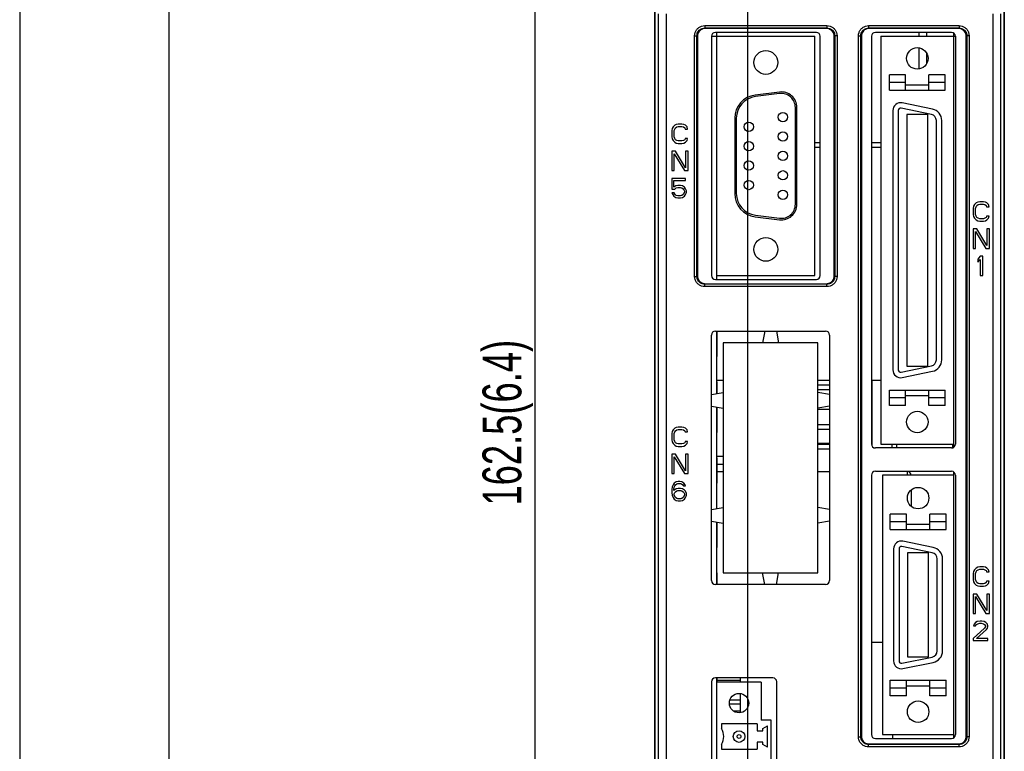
# Model space of a CAD drawing. Header units: millimetres. Extents: x -630 to -92, y 209 to 969.
# Tile 15 of 25: x -630 to -503, y 545 to 639. Entities that reach past the tile are written whole.
import ezdxf

# ---------------------------------------------------------------- set-up
doc = ezdxf.new("R2010")
doc.units = ezdxf.units.MM
doc.header["$LTSCALE"] = 32.67
doc.header["$PDMODE"] = 3
doc.header["$PDSIZE"] = 0.3125
doc.linetypes.add('DOT', pattern=[0.2, 0.1, -0.1])
doc.layers.get('0').update_dxf_attribs({"linetype": 'CONTINUOUS'})
doc.layers.get('Defpoints').update_dxf_attribs({"linetype": 'CONTINUOUS'})
for name, color, linetype in [('02___PRT_ALL_AXES', 7, 'CONTINUOUS'), ('03___PRT_ALL_CURVES', 7, 'CONTINUOUS'), ('DF', 3, 'CONTINUOUS'), ('TXT', 7, 'CONTINUOUS')]:
    doc.layers.add(name, color=color, linetype=linetype)
doc.styles.get("Standard").update_dxf_attribs({"font": 'txt', "width": 0.7})
doc.dimstyles.new('DIMSTYLE_1', dxfattribs={"dimtxt": 5, "dimasz": 0.1875, "dimexe": 0.18, "dimexo": 0.0625, "dimgap": 0.09, "dimtad": 1, "dimdsep": 46, "dimtxsty": 'Standard', "dimblk": '_FILLED', "dimblk1": '_FILLED', "dimblk2": '_FILLED', "dimcen": 0.09, "dimadec": 0, "dimazin": 0, "dimtp": 0.01, "dimtm": 0.01, "dimtfac": 1, "dimtofl": 0, "dimtmove": 0, "dimatfit": 3, "dimldrblk": '_FILLED', "dimfxl": 0, "dimtolj": 1, "dimarcsym": 0})

# ---------------------------------------------------------------- blocks, each defined once
blk = doc.blocks.new('_FILLED')
at = {"color": 0, "linetype": 'ByBlock'}
blk.add_solid([(0, 0), (-1, 0.2), (-1, -0.2)], dxfattribs=at)
blk = doc.blocks.new('*D2')
at = {"color": 0, "linetype": 'Continuous', "lineweight": -2}
for p, q in [((-510.48, 668.09), (-564.71, 668.09)), ((-563.71, 664.59), (-563.71, 509.09)), ((-537.89, 505.59), (-564.71, 505.59))]:
    blk.add_line(p, q, dxfattribs=at)
at = {"layer": 'Defpoints', "color": 0, "linetype": 'Continuous', "lineweight": 0}
for p in [(-509.48, 668.09), (-563.71, 505.59), (-536.89, 505.59)]:
    blk.add_point(p, dxfattribs=at)
at = {"color": 0, "linetype": 'Continuous', "lineweight": -2, "xscale": 3.5, "yscale": 3.5, "zscale": 3.5}
for p, rotation in [((-563.71, 668.09), 90), ((-563.71, 505.59), 270)]:
    blk.add_blockref('_FILLED', p, dxfattribs=dict(at, rotation=rotation))
at = {"color": 0, "linetype": 'Continuous', "insert": (-567.21, 586.84), "char_height": 5, "attachment_point": 5, "rotation": 90}
blk.add_mtext('\\A1;162.5(6.4)', dxfattribs=at)
blk = doc.blocks.new('*D3')
at = {"color": 0, "linetype": 'Continuous', "lineweight": -2}
for p, q in [((-536.29, 507.19), (-536.29, 687.35)), ((-508.79, 669.89), (-508.79, 687.35)), ((-532.79, 686.35), (-512.29, 686.35))]:
    blk.add_line(p, q, dxfattribs=at)
at = {"layer": 'Defpoints', "color": 0, "linetype": 'Continuous', "lineweight": 0}
for p in [(-508.79, 686.35), (-508.79, 668.89), (-536.29, 506.19)]:
    blk.add_point(p, dxfattribs=at)
at = {"color": 0, "linetype": 'Continuous', "lineweight": -2, "xscale": 3.5, "yscale": 3.5, "zscale": 3.5, "rotation": 180}
blk.add_blockref('_FILLED', (-536.29, 686.35), dxfattribs=at)
at = {"color": 0, "linetype": 'Continuous', "lineweight": -2, "xscale": 3.5, "yscale": 3.5, "zscale": 3.5}
blk.add_blockref('_FILLED', (-508.79, 686.35), dxfattribs=at)
at = {"color": 0, "linetype": 'Continuous', "insert": (-522.54, 689.85), "char_height": 5, "attachment_point": 5}
blk.add_mtext('\\A1;27.5(1.08)', dxfattribs=at)
blk = doc.blocks.new('A$C71E57D54')
blk.add_line((-430, 0), (-430, -594))
at = {"layer": 'DF'}
blk.add_line((-415, -15), (-415, -579), dxfattribs=at)

msp = doc.modelspace()

# ---------------------------------------------------------------- linework, layer by layer
at = {"color": 7, "linetype": 'Continuous'}
for p, q in [((-548.286, 511.786), (-548.286, 672.586)), ((-548.273, 672.573), (-548.273, 511.786)), ((-503.3, 511.786), (-503.3, 672.573)), ((-503.286, 672.586), (-503.286, 511.786)), ((-547.788, 512.271), (-547.788, 639.492)), ((-546.789, 512.271), (-546.789, 639.483)), ((-504.784, 639.483), (-504.784, 512.271)), ((-503.785, 639.492), (-503.785, 512.271)), ((-541.858, 637.957), (-541.858, 637.657)), ((-541.858, 637.957), (-526.115, 637.957)), ((-541.858, 637.657), (-541.787, 637.586)), ((-541.858, 637.657), (-526.115, 637.657)), ((-526.186, 637.586), (-526.115, 637.657)), ((-526.115, 637.957), (-526.115, 637.657)), ((-520.758, 637.957), (-520.758, 637.657)), ((-520.758, 637.957), (-509.115, 637.957)), ((-520.758, 637.657), (-520.687, 637.586)), ((-520.758, 637.657), (-509.115, 637.657)), ((-509.186, 637.586), (-509.115, 637.657)), ((-509.115, 637.957), (-509.115, 637.657)), ((-543.157, 605.665), (-543.157, 636.657)), ((-543.157, 636.657), (-542.857, 636.657)), ((-542.857, 605.665), (-542.857, 636.657)), ((-542.857, 636.657), (-542.786, 636.586)), ((-542.786, 636.586), (-542.786, 605.736)), ((-526.186, 637.586), (-541.787, 637.586)), ((-540.986, 636.586), (-540.986, 605.786)), ((-540.986, 636.586), (-527.686, 636.586)), ((-527.486, 637.086), (-540.486, 637.086)), ((-540.286, 605.286), (-540.286, 637.086)), ((-527.686, 605.786), (-527.686, 636.586)), ((-526.986, 605.786), (-526.986, 636.586)), ((-525.186, 636.586), (-525.116, 636.657)), ((-525.186, 605.736), (-525.186, 636.586)), ((-525.116, 636.657), (-525.116, 605.665)), ((-524.816, 636.657), (-525.116, 636.657)), ((-524.816, 636.657), (-524.816, 605.665)), ((-522.057, 546.415), (-522.057, 636.657)), ((-522.057, 636.657), (-521.757, 636.657)), ((-521.757, 546.415), (-521.757, 636.657)), ((-521.757, 636.657), (-521.686, 636.586)), ((-521.686, 636.586), (-521.686, 546.486)), ((-509.186, 637.586), (-520.687, 637.586)), ((-520.386, 636.586), (-520.386, 584.086)), ((-510.086, 637.086), (-519.886, 637.086)), ((-519.186, 636.586), (-519.186, 584.086)), ((-519.186, 636.586), (-509.586, 636.586)), ((-514.286, 637.086), (-514.286, 636.586)), ((-513.286, 637.086), (-513.286, 636.586)), ((-509.786, 583.697), (-509.786, 636.975)), ((-509.586, 636.586), (-509.586, 584.086)), ((-508.186, 636.586), (-508.116, 636.657)), ((-508.186, 546.486), (-508.186, 636.586)), ((-508.116, 636.657), (-508.116, 546.415)), ((-507.816, 636.657), (-508.116, 636.657)), ((-507.816, 636.657), (-507.816, 546.415)), ((-514.286, 635.095), (-514.286, 632.377)), ((-513.286, 634.427), (-513.286, 633.045)), ((-518.086, 629.636), (-518.086, 631.636)), ((-515.986, 631.636), (-518.086, 631.636)), ((-515.986, 629.636), (-515.986, 631.636)), ((-512.986, 629.636), (-512.986, 631.636)), ((-510.886, 631.636), (-512.986, 631.636)), ((-510.886, 629.636), (-510.886, 631.636)), ((-515.986, 630.636), (-518.086, 630.636)), ((-515.986, 630.336), (-512.986, 630.336)), ((-510.886, 630.636), (-512.986, 630.636)), ((-532.235, 629.405), (-535.359, 629.015)), ((-532.21, 629.207), (-535.334, 628.816)), ((-518.086, 629.636), (-510.886, 629.636)), ((-512.533, 627.21), (-516.434, 628.015)), ((-530.186, 614.952), (-530.186, 627.42)), ((-529.986, 614.952), (-529.986, 627.42)), ((-517.636, 627.036), (-517.636, 593.636)), ((-516.936, 627.036), (-516.936, 593.636)), ((-512.675, 626.525), (-516.576, 627.33)), ((-515.836, 626.536), (-515.836, 594.136)), ((-513.136, 626.536), (-515.836, 626.536)), ((-513.136, 594.136), (-513.136, 626.536)), ((-545.722, 625.126), (-545.93, 624.914)), ((-545.514, 625.233), (-545.722, 625.126)), ((-545.253, 625.286), (-545.514, 625.233)), ((-545.461, 624.914), (-545.253, 624.967)), ((-544.784, 625.286), (-545.253, 625.286)), ((-545.253, 624.967), (-544.784, 624.967)), ((-544.524, 625.233), (-544.784, 625.286)), ((-544.784, 624.967), (-544.576, 624.914)), ((-544.316, 625.126), (-544.524, 625.233)), ((-544.107, 624.914), (-544.316, 625.126)), ((-537.986, 626.038), (-537.986, 616.334)), ((-537.786, 626.038), (-537.786, 616.334)), ((-512.036, 594.931), (-512.036, 625.741)), ((-511.336, 594.931), (-511.336, 625.741)), ((-546.034, 624.701), (-546.086, 624.435)), ((-546.086, 624.435), (-546.086, 623.637)), ((-545.93, 624.914), (-546.034, 624.701)), ((-545.774, 624.435), (-545.722, 624.648)), ((-545.774, 623.637), (-545.774, 624.435)), ((-545.722, 624.648), (-545.618, 624.807)), ((-545.618, 624.807), (-545.461, 624.914)), ((-544.576, 624.914), (-544.42, 624.807)), ((-544.42, 624.807), (-544.368, 624.648)), ((-544.368, 624.648), (-544.055, 624.648)), ((-544.055, 624.648), (-544.107, 624.914)), ((-546.086, 623.637), (-546.034, 623.371)), ((-546.034, 623.371), (-545.93, 623.158)), ((-545.93, 623.158), (-545.722, 622.946)), ((-545.722, 623.424), (-545.774, 623.637)), ((-545.618, 623.265), (-545.722, 623.424)), ((-545.722, 622.946), (-545.514, 622.839)), ((-545.461, 623.158), (-545.618, 623.265)), ((-545.514, 622.839), (-545.253, 622.786)), ((-545.253, 623.105), (-545.461, 623.158)), ((-544.784, 623.105), (-545.253, 623.105)), ((-545.253, 622.786), (-544.784, 622.786)), ((-544.576, 623.158), (-544.784, 623.105)), ((-544.784, 622.786), (-544.524, 622.839)), ((-544.42, 623.265), (-544.576, 623.158)), ((-544.524, 622.839), (-544.316, 622.946)), ((-544.368, 623.424), (-544.42, 623.265)), ((-544.055, 623.424), (-544.368, 623.424)), ((-544.316, 622.946), (-544.107, 623.158)), ((-544.107, 623.158), (-544.055, 623.424)), ((-546.086, 621.786), (-546.086, 619.286)), ((-545.618, 621.786), (-546.086, 621.786)), ((-545.774, 619.286), (-545.774, 621.467)), ((-545.774, 621.467), (-544.472, 619.286)), ((-544.316, 619.658), (-545.618, 621.786)), ((-544.316, 621.786), (-544.316, 619.658)), ((-544.003, 621.786), (-544.316, 621.786)), ((-544.003, 619.286), (-544.003, 621.786)), ((-546.086, 619.286), (-545.774, 619.286)), ((-544.472, 619.286), (-544.003, 619.286)), ((-546.086, 618.286), (-546.086, 616.903)), ((-544.316, 618.286), (-546.086, 618.286)), ((-545.826, 617.169), (-545.826, 618.02)), ((-545.826, 618.02), (-544.316, 618.02)), ((-545.566, 617.329), (-545.826, 617.169)), ((-545.305, 617.382), (-545.566, 617.329)), ((-544.993, 617.382), (-545.305, 617.382)), ((-544.732, 617.329), (-544.993, 617.382)), ((-544.472, 617.169), (-544.732, 617.329)), ((-544.316, 618.02), (-544.316, 618.286)), ((-546.086, 616.903), (-545.722, 616.903)), ((-546.086, 616.424), (-545.982, 616.212)), ((-545.774, 616.424), (-546.086, 616.424)), ((-545.982, 616.212), (-545.826, 615.999)), ((-545.67, 616.212), (-545.774, 616.424)), ((-545.722, 616.903), (-545.514, 617.063)), ((-545.514, 616.105), (-545.67, 616.212)), ((-545.514, 617.063), (-545.305, 617.116)), ((-545.305, 616.052), (-545.514, 616.105)), ((-545.305, 617.116), (-544.993, 617.116)), ((-544.993, 617.116), (-544.784, 617.063)), ((-544.784, 616.105), (-544.993, 616.052)), ((-544.784, 617.063), (-544.628, 616.956)), ((-544.628, 616.212), (-544.784, 616.105)), ((-544.628, 616.956), (-544.524, 616.797)), ((-544.524, 616.371), (-544.628, 616.212)), ((-544.524, 616.797), (-544.472, 616.637)), ((-544.472, 616.531), (-544.524, 616.371)), ((-544.316, 616.956), (-544.472, 617.169)), ((-544.472, 616.637), (-544.472, 616.531)), ((-544.472, 615.999), (-544.316, 616.212)), ((-544.211, 616.69), (-544.316, 616.956)), ((-544.316, 616.212), (-544.211, 616.478)), ((-544.211, 616.478), (-544.211, 616.69)), ((-545.826, 615.999), (-545.566, 615.839)), ((-545.566, 615.839), (-545.305, 615.786)), ((-544.993, 616.052), (-545.305, 616.052)), ((-545.305, 615.786), (-544.993, 615.786)), ((-544.993, 615.786), (-544.732, 615.839)), ((-544.732, 615.839), (-544.472, 615.999)), ((-507.13, 614.914), (-507.234, 614.701)), ((-506.922, 615.126), (-507.13, 614.914)), ((-506.714, 615.233), (-506.922, 615.126)), ((-506.922, 614.648), (-506.818, 614.807)), ((-506.818, 614.807), (-506.661, 614.914)), ((-506.453, 615.286), (-506.714, 615.233)), ((-506.661, 614.914), (-506.453, 614.967)), ((-505.984, 615.286), (-506.453, 615.286)), ((-506.453, 614.967), (-505.984, 614.967)), ((-505.724, 615.233), (-505.984, 615.286)), ((-505.984, 614.967), (-505.776, 614.914)), ((-505.776, 614.914), (-505.62, 614.807)), ((-505.516, 615.126), (-505.724, 615.233)), ((-505.62, 614.807), (-505.568, 614.648)), ((-505.307, 614.914), (-505.516, 615.126)), ((-505.255, 614.648), (-505.307, 614.914)), ((-535.334, 613.556), (-532.21, 613.166)), ((-507.234, 614.701), (-507.286, 614.435)), ((-507.286, 614.435), (-507.286, 613.637)), ((-507.286, 613.637), (-507.234, 613.371)), ((-506.974, 614.435), (-506.922, 614.648)), ((-506.974, 613.637), (-506.974, 614.435)), ((-506.922, 613.424), (-506.974, 613.637)), ((-505.568, 614.648), (-505.255, 614.648)), ((-535.359, 613.358), (-532.235, 612.967)), ((-507.234, 613.371), (-507.13, 613.158)), ((-507.13, 613.158), (-506.922, 612.946)), ((-506.818, 613.265), (-506.922, 613.424)), ((-506.922, 612.946), (-506.714, 612.839)), ((-506.661, 613.158), (-506.818, 613.265)), ((-506.714, 612.839), (-506.453, 612.786)), ((-506.453, 613.105), (-506.661, 613.158)), ((-505.984, 613.105), (-506.453, 613.105)), ((-506.453, 612.786), (-505.984, 612.786)), ((-505.776, 613.158), (-505.984, 613.105)), ((-505.984, 612.786), (-505.724, 612.839)), ((-505.62, 613.265), (-505.776, 613.158)), ((-505.724, 612.839), (-505.516, 612.946)), ((-505.568, 613.424), (-505.62, 613.265)), ((-505.255, 613.424), (-505.568, 613.424)), ((-505.516, 612.946), (-505.307, 613.158)), ((-505.307, 613.158), (-505.255, 613.424)), ((-507.286, 611.786), (-507.286, 609.286)), ((-506.818, 611.786), (-507.286, 611.786)), ((-506.974, 609.286), (-506.974, 611.467)), ((-506.974, 611.467), (-505.672, 609.286)), ((-505.516, 609.658), (-506.818, 611.786)), ((-505.516, 611.786), (-505.516, 609.658)), ((-505.203, 611.786), (-505.516, 611.786)), ((-505.203, 609.286), (-505.203, 611.786)), ((-507.286, 609.286), (-506.974, 609.286)), ((-505.672, 609.286), (-505.203, 609.286)), ((-506.374, 608.286), (-506.686, 607.914)), ((-506.686, 607.914), (-506.686, 607.488)), ((-506.686, 607.488), (-506.374, 607.861)), ((-506.061, 608.286), (-506.374, 608.286)), ((-506.374, 607.861), (-506.374, 605.786)), ((-506.061, 605.786), (-506.061, 608.286)), ((-543.157, 605.665), (-542.857, 605.665)), ((-542.857, 605.665), (-542.786, 605.736)), ((-541.858, 604.665), (-541.787, 604.736)), ((-541.858, 604.365), (-541.858, 604.665)), ((-526.115, 604.665), (-541.858, 604.665)), ((-541.787, 604.736), (-526.186, 604.736)), ((-540.486, 605.286), (-527.486, 605.286)), ((-540.286, 605.786), (-527.686, 605.786)), ((-526.115, 604.665), (-526.186, 604.736)), ((-526.115, 604.365), (-526.115, 604.665)), ((-525.116, 605.665), (-525.186, 605.736)), ((-524.816, 605.665), (-525.116, 605.665)), ((-506.374, 605.786), (-506.061, 605.786)), ((-526.115, 604.365), (-541.858, 604.365)), ((-540.486, 598.626), (-526.286, 598.626)), ((-540.286, 590.599), (-540.286, 598.626)), ((-534.136, 598.626), (-534.401, 597.126)), ((-532.636, 598.626), (-532.372, 597.126)), ((-540.986, 566.526), (-540.986, 598.126)), ((-539.486, 597.126), (-539.486, 567.526)), ((-527.286, 597.126), (-539.486, 597.126)), ((-527.286, 567.526), (-527.286, 597.126)), ((-525.786, 598.126), (-525.786, 566.526)), ((-516.576, 593.342), (-512.675, 594.147)), ((-516.434, 592.657), (-512.533, 593.462)), ((-515.836, 594.136), (-513.136, 594.136)), ((-520.326, 592.309), (-520.326, 583.862)), ((-540.986, 590.476), (-539.486, 590.741)), ((-525.786, 590.476), (-527.286, 590.741)), ((-518.086, 591.036), (-510.886, 591.036)), ((-518.086, 589.036), (-518.086, 591.036)), ((-515.986, 589.036), (-515.986, 591.036)), ((-512.986, 589.036), (-512.986, 591.036)), ((-510.886, 589.036), (-510.886, 591.036)), ((-515.986, 590.036), (-518.086, 590.036)), ((-515.986, 590.336), (-512.986, 590.336)), ((-510.886, 590.036), (-512.986, 590.036)), ((-540.986, 588.976), (-539.486, 588.712)), ((-540.286, 575.799), (-540.286, 588.853)), ((-525.786, 588.976), (-527.286, 588.712)), ((-515.986, 589.036), (-518.086, 589.036)), ((-510.886, 589.036), (-512.986, 589.036)), ((-546.034, 585.701), (-546.086, 585.435)), ((-545.93, 585.914), (-546.034, 585.701)), ((-545.722, 586.126), (-545.93, 585.914)), ((-545.774, 585.435), (-545.722, 585.648)), ((-545.514, 586.233), (-545.722, 586.126)), ((-545.722, 585.648), (-545.618, 585.807)), ((-545.618, 585.807), (-545.461, 585.914)), ((-545.253, 586.286), (-545.514, 586.233)), ((-545.461, 585.914), (-545.253, 585.967)), ((-544.784, 586.286), (-545.253, 586.286)), ((-545.253, 585.967), (-544.784, 585.967)), ((-544.524, 586.233), (-544.784, 586.286)), ((-544.784, 585.967), (-544.576, 585.914)), ((-544.576, 585.914), (-544.42, 585.807)), ((-544.316, 586.126), (-544.524, 586.233)), ((-544.42, 585.807), (-544.368, 585.648)), ((-544.368, 585.648), (-544.055, 585.648)), ((-544.107, 585.914), (-544.316, 586.126)), ((-544.055, 585.648), (-544.107, 585.914)), ((-546.086, 585.435), (-546.086, 584.637)), ((-546.086, 584.637), (-546.034, 584.371)), ((-546.034, 584.371), (-545.93, 584.158)), ((-545.774, 584.637), (-545.774, 585.435)), ((-545.722, 584.424), (-545.774, 584.637)), ((-545.618, 584.265), (-545.722, 584.424)), ((-544.368, 584.424), (-544.42, 584.265)), ((-544.055, 584.424), (-544.368, 584.424)), ((-544.107, 584.158), (-544.055, 584.424)), ((-545.93, 584.158), (-545.722, 583.946)), ((-545.722, 583.946), (-545.514, 583.839)), ((-545.461, 584.158), (-545.618, 584.265)), ((-545.514, 583.839), (-545.253, 583.786)), ((-545.253, 584.105), (-545.461, 584.158)), ((-544.784, 584.105), (-545.253, 584.105)), ((-545.253, 583.786), (-544.784, 583.786)), ((-544.576, 584.158), (-544.784, 584.105)), ((-544.784, 583.786), (-544.524, 583.839)), ((-544.42, 584.265), (-544.576, 584.158)), ((-544.524, 583.839), (-544.316, 583.946)), ((-544.316, 583.946), (-544.107, 584.158)), ((-527.286, 584.226), (-525.786, 584.226)), ((-510.086, 583.586), (-519.886, 583.586)), ((-519.186, 584.086), (-509.786, 584.086)), ((-517.786, 584.086), (-517.786, 583.586)), ((-517.186, 584.086), (-517.186, 583.586)), ((-509.936, 584.086), (-509.936, 583.616)), ((-546.086, 582.786), (-546.086, 580.286)), ((-545.618, 582.786), (-546.086, 582.786)), ((-545.774, 580.286), (-545.774, 582.467)), ((-545.774, 582.467), (-544.472, 580.286)), ((-544.316, 580.658), (-545.618, 582.786)), ((-544.316, 582.786), (-544.316, 580.658)), ((-544.003, 582.786), (-544.316, 582.786)), ((-544.003, 580.286), (-544.003, 582.786)), ((-540.286, 582.516), (-539.486, 582.516)), ((-519.886, 580.586), (-510.086, 580.586)), ((-515.786, 580.576), (-515.786, 580.086)), ((-546.086, 580.286), (-545.774, 580.286)), ((-544.472, 580.286), (-544.003, 580.286)), ((-520.386, 580.086), (-520.386, 546.686)), ((-509.786, 580.086), (-518.986, 580.086)), ((-518.986, 580.086), (-518.986, 546.686)), ((-509.786, 546.297), (-509.786, 580.475)), ((-509.586, 580.086), (-509.586, 546.686)), ((-546.034, 578.595), (-546.086, 578.222)), ((-546.086, 578.222), (-546.086, 577.85)), ((-545.93, 578.861), (-546.034, 578.595)), ((-545.774, 579.073), (-545.93, 578.861)), ((-545.826, 578.222), (-545.774, 578.541)), ((-545.514, 578.329), (-545.826, 578.116)), ((-545.826, 578.116), (-545.826, 578.222)), ((-545.514, 579.233), (-545.774, 579.073)), ((-545.774, 578.541), (-545.722, 578.701)), ((-545.722, 578.701), (-545.618, 578.861)), ((-545.618, 578.861), (-545.461, 578.967)), ((-545.618, 577.956), (-545.461, 578.063)), ((-545.253, 579.286), (-545.514, 579.233)), ((-545.253, 578.382), (-545.514, 578.329)), ((-545.461, 578.967), (-545.305, 579.02)), ((-545.461, 578.063), (-545.305, 578.116)), ((-545.305, 579.02), (-544.993, 579.02)), ((-545.305, 578.116), (-544.941, 578.116)), ((-545.045, 579.286), (-545.253, 579.286)), ((-544.993, 578.382), (-545.253, 578.382)), ((-544.784, 579.233), (-545.045, 579.286)), ((-544.993, 579.02), (-544.836, 578.967)), ((-544.732, 578.329), (-544.993, 578.382)), ((-544.941, 578.116), (-544.784, 578.063)), ((-544.836, 578.967), (-544.68, 578.861)), ((-544.524, 579.073), (-544.784, 579.233)), ((-544.784, 578.063), (-544.628, 577.956)), ((-544.472, 578.169), (-544.732, 578.329)), ((-544.68, 578.861), (-544.576, 578.701)), ((-544.576, 578.701), (-544.316, 578.701)), ((-544.368, 578.861), (-544.524, 579.073)), ((-544.316, 578.009), (-544.472, 578.169)), ((-544.316, 578.701), (-544.368, 578.861)), ((-515.286, 578.176), (-515.286, 576.097)), ((-546.086, 577.85), (-546.034, 577.478)), ((-546.034, 577.478), (-545.93, 577.212)), ((-545.93, 577.212), (-545.774, 576.999)), ((-545.774, 577.69), (-545.722, 577.85)), ((-545.774, 577.531), (-545.774, 577.69)), ((-545.722, 577.371), (-545.774, 577.531)), ((-545.774, 576.999), (-545.514, 576.839)), ((-545.722, 577.85), (-545.618, 577.956)), ((-545.618, 577.212), (-545.722, 577.371)), ((-545.461, 577.105), (-545.618, 577.212)), ((-545.514, 576.839), (-545.253, 576.786)), ((-545.305, 577.052), (-545.461, 577.105)), ((-544.941, 577.052), (-545.305, 577.052)), ((-545.253, 576.786), (-544.993, 576.786)), ((-544.993, 576.786), (-544.732, 576.839)), ((-544.784, 577.105), (-544.941, 577.052)), ((-544.628, 577.212), (-544.784, 577.105)), ((-544.732, 576.839), (-544.472, 576.999)), ((-544.628, 577.956), (-544.524, 577.85)), ((-544.524, 577.371), (-544.628, 577.212)), ((-544.524, 577.85), (-544.472, 577.69)), ((-544.472, 577.531), (-544.524, 577.371)), ((-544.472, 577.69), (-544.472, 577.531)), ((-544.472, 576.999), (-544.316, 577.212)), ((-544.211, 577.743), (-544.316, 578.009)), ((-544.316, 577.212), (-544.211, 577.478)), ((-544.211, 577.478), (-544.211, 577.743)), ((-540.986, 575.676), (-539.486, 575.941)), ((-525.786, 575.676), (-527.286, 575.941)), ((-515.886, 575.086), (-517.986, 575.086)), ((-517.986, 573.086), (-517.986, 575.086)), ((-515.886, 573.086), (-515.886, 575.086)), ((-510.786, 575.086), (-512.886, 575.086)), ((-512.886, 573.086), (-512.886, 575.086)), ((-510.786, 573.086), (-510.786, 575.086)), ((-540.986, 574.176), (-539.486, 573.912)), ((-540.286, 566.026), (-540.286, 574.053)), ((-525.786, 574.176), (-527.286, 573.912)), ((-515.886, 574.086), (-517.986, 574.086)), ((-517.986, 573.086), (-510.786, 573.086)), ((-515.886, 573.786), (-512.886, 573.786)), ((-510.786, 574.086), (-512.886, 574.086)), ((-517.536, 570.606), (-517.536, 556.166)), ((-516.836, 570.606), (-516.836, 556.166)), ((-512.575, 570.095), (-516.476, 570.9)), ((-512.433, 570.78), (-516.334, 571.585)), ((-513.036, 570.086), (-515.736, 570.086)), ((-515.736, 570.086), (-515.736, 556.686)), ((-513.036, 556.686), (-513.036, 570.086)), ((-511.936, 557.461), (-511.936, 569.311)), ((-511.236, 557.461), (-511.236, 569.311)), ((-507.13, 567.914), (-507.234, 567.701)), ((-506.922, 568.126), (-507.13, 567.914)), ((-506.714, 568.233), (-506.922, 568.126)), ((-506.818, 567.807), (-506.661, 567.914)), ((-506.453, 568.286), (-506.714, 568.233)), ((-506.661, 567.914), (-506.453, 567.967)), ((-505.984, 568.286), (-506.453, 568.286)), ((-506.453, 567.967), (-505.984, 567.967)), ((-505.724, 568.233), (-505.984, 568.286)), ((-505.984, 567.967), (-505.776, 567.914)), ((-505.776, 567.914), (-505.62, 567.807)), ((-505.516, 568.126), (-505.724, 568.233)), ((-505.307, 567.914), (-505.516, 568.126)), ((-505.255, 567.648), (-505.307, 567.914)), ((-539.486, 567.526), (-527.286, 567.526)), ((-534.136, 566.026), (-534.401, 567.526)), ((-532.636, 566.026), (-532.372, 567.526)), ((-507.234, 567.701), (-507.286, 567.435)), ((-507.286, 567.435), (-507.286, 566.637)), ((-507.286, 566.637), (-507.234, 566.371)), ((-506.974, 567.435), (-506.922, 567.648)), ((-506.974, 566.637), (-506.974, 567.435)), ((-506.922, 566.424), (-506.974, 566.637)), ((-506.922, 567.648), (-506.818, 567.807)), ((-505.62, 567.807), (-505.568, 567.648)), ((-505.568, 567.648), (-505.255, 567.648)), ((-526.286, 566.026), (-540.486, 566.026)), ((-507.234, 566.371), (-507.13, 566.158)), ((-507.13, 566.158), (-506.922, 565.946)), ((-506.818, 566.265), (-506.922, 566.424)), ((-506.922, 565.946), (-506.714, 565.839)), ((-506.661, 566.158), (-506.818, 566.265)), ((-506.714, 565.839), (-506.453, 565.786)), ((-506.453, 566.105), (-506.661, 566.158)), ((-505.984, 566.105), (-506.453, 566.105)), ((-506.453, 565.786), (-505.984, 565.786)), ((-505.776, 566.158), (-505.984, 566.105)), ((-505.984, 565.786), (-505.724, 565.839)), ((-505.62, 566.265), (-505.776, 566.158)), ((-505.724, 565.839), (-505.516, 565.946)), ((-505.568, 566.424), (-505.62, 566.265)), ((-505.255, 566.424), (-505.568, 566.424)), ((-505.516, 565.946), (-505.307, 566.158)), ((-505.307, 566.158), (-505.255, 566.424)), ((-506.818, 564.786), (-507.286, 564.786)), ((-507.286, 564.786), (-507.286, 562.286)), ((-506.974, 564.467), (-505.672, 562.286)), ((-506.974, 562.286), (-506.974, 564.467)), ((-505.516, 562.658), (-506.818, 564.786)), ((-505.203, 564.786), (-505.516, 564.786)), ((-505.516, 564.786), (-505.516, 562.658)), ((-505.203, 562.286), (-505.203, 564.786)), ((-507.286, 562.286), (-506.974, 562.286)), ((-505.672, 562.286), (-505.203, 562.286)), ((-505.828, 560.382), (-507.286, 559.052)), ((-507.182, 560.914), (-507.234, 560.701)), ((-507.234, 560.701), (-506.974, 560.701)), ((-506.974, 561.126), (-507.182, 560.914)), ((-506.766, 561.233), (-506.974, 561.126)), ((-506.974, 560.701), (-506.87, 560.861)), ((-506.87, 560.861), (-506.714, 560.967)), ((-506.401, 561.286), (-506.766, 561.233)), ((-506.714, 560.967), (-506.453, 561.02)), ((-506.453, 561.02), (-506.245, 561.02)), ((-506.193, 561.286), (-506.401, 561.286)), ((-506.245, 561.02), (-505.984, 560.967)), ((-505.88, 561.233), (-506.193, 561.286)), ((-505.984, 560.967), (-505.828, 560.861)), ((-505.672, 561.126), (-505.88, 561.233)), ((-505.828, 560.861), (-505.724, 560.701)), ((-505.724, 560.595), (-505.828, 560.382)), ((-505.724, 560.701), (-505.724, 560.595)), ((-505.464, 560.914), (-505.672, 561.126)), ((-505.568, 560.222), (-505.464, 560.382)), ((-505.411, 560.701), (-505.464, 560.914)), ((-505.464, 560.382), (-505.411, 560.595)), ((-505.411, 560.595), (-505.411, 560.701)), ((-507.286, 559.052), (-507.286, 558.786)), ((-506.87, 559.052), (-505.568, 560.222)), ((-505.411, 559.052), (-506.87, 559.052)), ((-505.411, 558.786), (-505.411, 559.052)), ((-507.286, 558.786), (-505.411, 558.786)), ((-516.476, 555.872), (-512.575, 556.677)), ((-515.736, 556.686), (-513.036, 556.686)), ((-516.334, 555.187), (-512.433, 555.992)), ((-533.086, 553.986), (-540.486, 553.986)), ((-540.286, 515.986), (-540.286, 553.986)), ((-537.286, 553.986), (-537.286, 553.446)), ((-540.986, 553.486), (-540.986, 516.486)), ((-534.586, 553.446), (-540.286, 553.446)), ((-534.586, 553.446), (-534.586, 548.546)), ((-532.586, 516.486), (-532.586, 553.486)), ((-517.986, 553.686), (-510.786, 553.686)), ((-517.986, 551.686), (-517.986, 553.686)), ((-515.886, 552.686), (-517.986, 552.686)), ((-515.886, 551.686), (-515.886, 553.686)), ((-515.886, 552.986), (-512.886, 552.986)), ((-512.886, 551.686), (-512.886, 553.686)), ((-510.786, 552.686), (-512.886, 552.686)), ((-510.786, 551.686), (-510.786, 553.686)), ((-537.286, 551.978), (-537.286, 549.514)), ((-515.886, 551.686), (-517.986, 551.686)), ((-510.786, 551.686), (-512.886, 551.686)), ((-535.086, 548.096), (-539.686, 548.096)), ((-539.686, 548.096), (-539.686, 547.456)), ((-535.086, 548.096), (-535.086, 547.166)), ((-533.286, 548.546), (-534.586, 548.546)), ((-534.386, 547.458), (-533.786, 547.804)), ((-533.786, 545.09), (-533.786, 547.804)), ((-533.286, 521.486), (-533.286, 548.546)), ((-535.086, 547.166), (-534.386, 547.166)), ((-534.386, 547.166), (-534.386, 547.458)), ((-522.057, 546.415), (-521.757, 546.415)), ((-521.757, 546.415), (-521.686, 546.486)), ((-518.986, 546.686), (-509.786, 546.686)), ((-517.686, 546.686), (-517.686, 546.186)), ((-508.116, 546.415), (-508.186, 546.486)), ((-507.816, 546.415), (-508.116, 546.415)), ((-539.686, 545.436), (-539.686, 544.796)), ((-534.386, 545.726), (-535.086, 545.726)), ((-535.086, 545.726), (-535.086, 544.796)), ((-534.386, 545.436), (-534.386, 545.726)), ((-533.786, 545.09), (-534.386, 545.436)), ((-520.758, 545.415), (-520.687, 545.486)), ((-509.115, 545.415), (-520.758, 545.415)), ((-520.758, 545.115), (-520.758, 545.415)), ((-509.115, 545.115), (-520.758, 545.115)), ((-520.687, 545.486), (-509.186, 545.486)), ((-519.886, 546.186), (-510.086, 546.186)), ((-509.115, 545.415), (-509.186, 545.486)), ((-509.115, 545.115), (-509.115, 545.415)), ((-539.686, 544.796), (-535.086, 544.796))]:
    msp.add_line(p, q, dxfattribs=at)
for radius in [0.75, 0.25]:
    msp.add_circle((-537.436, 546.446), radius, dxfattribs=at)
for centre, radius, start, end in [((-540.486, 636.586), 0.5, 90, 180), ((-527.486, 636.586), 0.5, 0, 90), ((-519.886, 636.586), 0.5, 90, 180), ((-510.086, 636.586), 0.5, 0, 90), ((-534.986, 626.038), 3, 97.12502, 180), ((-534.986, 626.038), 2.8, 97.12502, 180), ((-531.986, 627.42), 2, 0, 97.12502), ((-531.986, 627.42), 1.8, 0, 97.12502), ((-516.636, 627.036), 1, 78.34, 180), ((-516.636, 627.036), 0.3, 78.34, 180), ((-512.836, 625.741), 0.8, 0, 78.34), ((-512.836, 625.741), 1.5, 0, 78.34), ((-534.986, 616.334), 3, 180, 262.87498), ((-534.986, 616.334), 2.8, 180, 262.87498), ((-531.986, 614.952), 2, 262.87498, 0), ((-531.986, 614.952), 1.8, 262.87498, 0), ((-540.486, 605.786), 0.5, 180, 270), ((-527.486, 605.786), 0.5, 270, 0), ((-540.486, 598.126), 0.5, 90, 180), ((-526.286, 598.126), 0.5, 0, 90), ((-512.836, 594.931), 0.8, 281.66, 0), ((-512.836, 594.931), 1.5, 281.66, 0), ((-516.636, 593.636), 1, 180, 281.66), ((-516.636, 593.636), 0.3, 180, 281.66), ((-519.886, 584.086), 0.5, 180, 270), ((-510.086, 584.086), 0.5, 270, 0), ((-519.886, 580.086), 0.5, 90, 180), ((-515.786, 580.076), 0.5, 0, 90), ((-510.086, 580.086), 0.5, 0, 90), ((-516.536, 570.606), 1, 78.34071, 180), ((-516.536, 570.606), 0.3, 78.34071, 180), ((-512.736, 569.311), 1.5, 0, 78.34071), ((-512.736, 569.311), 0.8, 0, 78.34071), ((-540.486, 566.526), 0.5, 180, 270), ((-526.286, 566.526), 0.5, 270, 0), ((-512.736, 557.461), 0.8, 281.65929, 0), ((-512.736, 557.461), 1.5, 281.65929, 0), ((-516.536, 556.166), 1, 180, 281.65929), ((-516.536, 556.166), 0.3, 180, 281.65929), ((-540.486, 553.486), 0.5, 90, 180), ((-533.086, 553.486), 0.5, 0, 90), ((-541.413, 546.446), 2, 329.66865, 30.33135), ((-519.886, 546.686), 0.5, 180, 270), ((-510.086, 546.686), 0.5, 270, 0)]:
    msp.add_arc(centre, radius, start, end, dxfattribs=at)
for points, start_tangent, end_tangent in [([(-543.157, 636.657), (-543.093, 637.06), (-542.909, 637.422), (-542.621, 637.709), (-542.26, 637.893), (-541.858, 637.957)], (-0.0005268, 0.9999999), (1, 0.0000995)), ([(-542.857, 636.657), (-542.808, 636.967), (-542.667, 637.245), (-542.446, 637.466), (-542.168, 637.608), (-541.858, 637.657)], (-0.0004798, 0.9999999), (1, -0.0001531)), ([(-526.115, 637.957), (-525.714, 637.893), (-525.352, 637.709), (-525.064, 637.422), (-524.88, 637.06), (-524.816, 636.657)], (1, -0.0000746), (-0.0005027, -0.9999999)), ([(-526.115, 637.657), (-525.806, 637.608), (-525.527, 637.466), (-525.306, 637.245), (-525.165, 636.967), (-525.116, 636.657)], (1, 0.000166), (-0.0004672, -0.9999999)), ([(-522.057, 636.657), (-521.993, 637.06), (-521.809, 637.422), (-521.521, 637.709), (-521.16, 637.893), (-520.758, 637.957)], (-0.0005268, 0.9999999), (1, 0.0000995)), ([(-521.757, 636.657), (-521.708, 636.967), (-521.567, 637.245), (-521.346, 637.466), (-521.068, 637.608), (-520.758, 637.657)], (-0.0004798, 0.9999999), (1, -0.0001531)), ([(-509.115, 637.957), (-508.714, 637.893), (-508.352, 637.709), (-508.064, 637.422), (-507.88, 637.06), (-507.816, 636.657)], (1, -0.0000746), (-0.0005027, -0.9999999)), ([(-509.115, 637.657), (-508.806, 637.608), (-508.527, 637.466), (-508.306, 637.245), (-508.165, 636.967), (-508.116, 636.657)], (1, 0.000166), (-0.0004672, -0.9999999)), ([(-541.787, 637.586), (-542.095, 637.537), (-542.375, 637.395), (-542.596, 637.174), (-542.738, 636.895), (-542.786, 636.586)], (-1, 0), (0, -1)), ([(-525.186, 636.586), (-525.235, 636.895), (-525.377, 637.174), (-525.598, 637.395), (-525.878, 637.537), (-526.186, 637.586)], (0, 1), (-1, 0)), ([(-520.687, 637.586), (-520.995, 637.537), (-521.275, 637.395), (-521.496, 637.174), (-521.638, 636.895), (-521.686, 636.586)], (-1, 0), (0, -1)), ([(-508.186, 636.586), (-508.235, 636.895), (-508.377, 637.174), (-508.598, 637.395), (-508.878, 637.537), (-509.186, 637.586)], (0, 1), (-1, 0)), ([(-541.858, 604.365), (-542.26, 604.429), (-542.622, 604.614), (-542.909, 604.901), (-543.094, 605.263), (-543.157, 605.665)], (-0.9999999, -0.0005268), (-0.0000995, 1)), ([(-541.858, 604.665), (-542.167, 604.714), (-542.445, 604.856), (-542.666, 605.077), (-542.808, 605.355), (-542.857, 605.665)], (-0.9999999, -0.0004798), (0.0001531, 1)), ([(-542.786, 605.736), (-542.738, 605.427), (-542.595, 605.148), (-542.375, 604.927), (-542.096, 604.785), (-541.787, 604.736)], (0, -1), (1, 0)), ([(-526.186, 604.736), (-525.878, 604.785), (-525.598, 604.927), (-525.377, 605.148), (-525.235, 605.427), (-525.186, 605.736)], (1, 0), (0, 1)), ([(-524.816, 605.665), (-524.88, 605.262), (-525.064, 604.9), (-525.352, 604.613), (-525.713, 604.429), (-526.115, 604.365)], (0.0005268, -0.9999999), (-1, -0.0000995)), ([(-525.116, 605.665), (-525.165, 605.356), (-525.306, 605.077), (-525.527, 604.856), (-525.805, 604.714), (-526.115, 604.665)], (0.0004798, -0.9999999), (-1, 0.0001531)), ([(-520.758, 545.115), (-521.16, 545.179), (-521.522, 545.364), (-521.809, 545.651), (-521.994, 546.013), (-522.057, 546.415)], (-0.9999999, -0.0005268), (-0.0000995, 1)), ([(-520.758, 545.415), (-521.067, 545.464), (-521.345, 545.606), (-521.566, 545.827), (-521.708, 546.105), (-521.757, 546.415)], (-0.9999999, -0.0004798), (0.0001531, 1)), ([(-521.686, 546.486), (-521.638, 546.177), (-521.495, 545.898), (-521.275, 545.677), (-520.996, 545.535), (-520.687, 545.486)], (0, -1), (1, 0)), ([(-509.186, 545.486), (-508.878, 545.535), (-508.598, 545.677), (-508.377, 545.898), (-508.235, 546.177), (-508.186, 546.486)], (1, 0), (0, 1)), ([(-507.816, 546.415), (-507.88, 546.012), (-508.064, 545.65), (-508.352, 545.363), (-508.713, 545.179), (-509.115, 545.115)], (0.0005268, -0.9999999), (-1, -0.0000995)), ([(-508.116, 546.415), (-508.165, 546.106), (-508.306, 545.827), (-508.527, 545.606), (-508.805, 545.464), (-509.115, 545.415)], (0.0004798, -0.9999999), (-1, 0.0001531))]:
    msp.add_spline(points, degree=3, dxfattribs=dict(at, start_tangent=start_tangent, end_tangent=end_tangent))
at = {"layer": '02___PRT_ALL_AXES', "color": 7, "linetype": 'Continuous'}
for p, q in [((-527.686, 622.909), (-526.986, 622.909)), ((-520.386, 622.909), (-519.186, 622.909)), ((-527.686, 622.309), (-526.986, 622.309)), ((-520.386, 622.309), (-519.186, 622.309)), ((-540.286, 592.309), (-539.486, 592.309)), ((-527.286, 592.309), (-525.786, 592.309)), ((-520.386, 592.309), (-519.186, 592.309)), ((-527.286, 591.706), (-525.786, 591.706)), ((-527.286, 591.106), (-525.786, 591.106)), ((-520.386, 591.706), (-520.326, 591.706)), ((-520.386, 591.106), (-520.326, 591.106)), ((-527.286, 588.566), (-525.786, 588.566)), ((-520.386, 589.166), (-520.326, 589.166)), ((-520.386, 588.566), (-520.326, 588.566)), ((-527.286, 586.626), (-525.786, 586.626)), ((-527.286, 586.026), (-525.786, 586.026)), ((-520.386, 586.626), (-520.326, 586.626)), ((-520.386, 586.026), (-520.326, 586.026)), ((-527.286, 584.086), (-525.786, 584.086)), ((-527.286, 583.486), (-525.786, 583.486)), ((-520.386, 584.086), (-520.326, 584.086)), ((-539.486, 581.446), (-540.286, 581.446)), ((-540.286, 580.576), (-539.486, 580.576)), ((-527.286, 580.576), (-525.786, 580.576)), ((-520.386, 558.576), (-518.986, 558.576)), ((-537.286, 553.666), (-540.286, 553.666)), ((-537.286, 550.626), (-538.677, 550.626)), ((-537.286, 551.126), (-538.621, 551.126)), ((-537.286, 549.696), (-538.1, 549.696))]:
    msp.add_line(p, q, dxfattribs=at)
for centre, radius in [((-514.486, 633.736), 1.385), ((-533.986, 633.216), 1.53), ((-531.786, 626.186), 0.6), ((-536.186, 624.936), 0.6), ((-531.786, 623.686), 0.6), ((-536.186, 622.436), 0.6), ((-531.786, 621.186), 0.6), ((-536.186, 619.936), 0.6), ((-531.786, 618.686), 0.6), ((-536.186, 617.436), 0.6), ((-531.786, 616.186), 0.6), ((-533.986, 609.156), 1.53), ((-514.486, 586.936), 1.385), ((-514.386, 577.136), 1.385), ((-537.436, 550.746), 1.25), ((-514.386, 549.636), 1.385)]:
    msp.add_circle(centre, radius, dxfattribs=at)
at = {"layer": '03___PRT_ALL_CURVES', "color": 8, "linetype": 'DOT'}
for p, q in [((-540.286, 636.586), (-540.286, 637.086)), ((-540.286, 605.286), (-540.286, 605.786)), ((-540.286, 598.626), (-540.286, 590.599)), ((-540.286, 588.853), (-540.286, 575.799)), ((-540.286, 574.053), (-540.286, 566.026)), ((-540.286, 553.986), (-540.286, 553.446))]:
    msp.add_line(p, q, dxfattribs=at)

# ---------------------------------------------------------------- block references
at = {"layer": 'TXT', "color": 7, "xscale": 1.279999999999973, "yscale": 1.279999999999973, "zscale": 1.28}
msp.add_blockref('A$C71E57D54', (-79.646, 969.224), dxfattribs=at)

# ---------------------------------------------------------------- dimensions: what is measured, and where the dimension line sits
at = {"color": 7, "linetype": 'Continuous'}
dim = msp.add_linear_dim(base=(-508.786, 686.354), p1=(-536.286, 506.186), p2=(-508.786, 668.894), text='<>(1.08)', dimstyle='DIMSTYLE_1', override={"dimasz": 3.5, "dimexe": 1, "dimexo": 1, "dimgap": 1}, dxfattribs=at)
dim.commit()
dim.dimension.update_dxf_attribs({"geometry": '*D3', "text_midpoint": (-522.536, 686.354), "dimtype": 160})
dim = msp.add_linear_dim(base=(-563.708, 505.586), p1=(-509.478, 668.086), p2=(-536.886, 505.586), angle=270, text='<>(6.4)', dimstyle='DIMSTYLE_1', override={"dimasz": 3.5, "dimexe": 1, "dimexo": 1, "dimgap": 1}, dxfattribs=at)
dim.commit()
dim.dimension.update_dxf_attribs({"geometry": '*D2', "text_midpoint": (-563.708, 586.836), "dimtype": 160})

doc.saveas('drawing.dxf')
